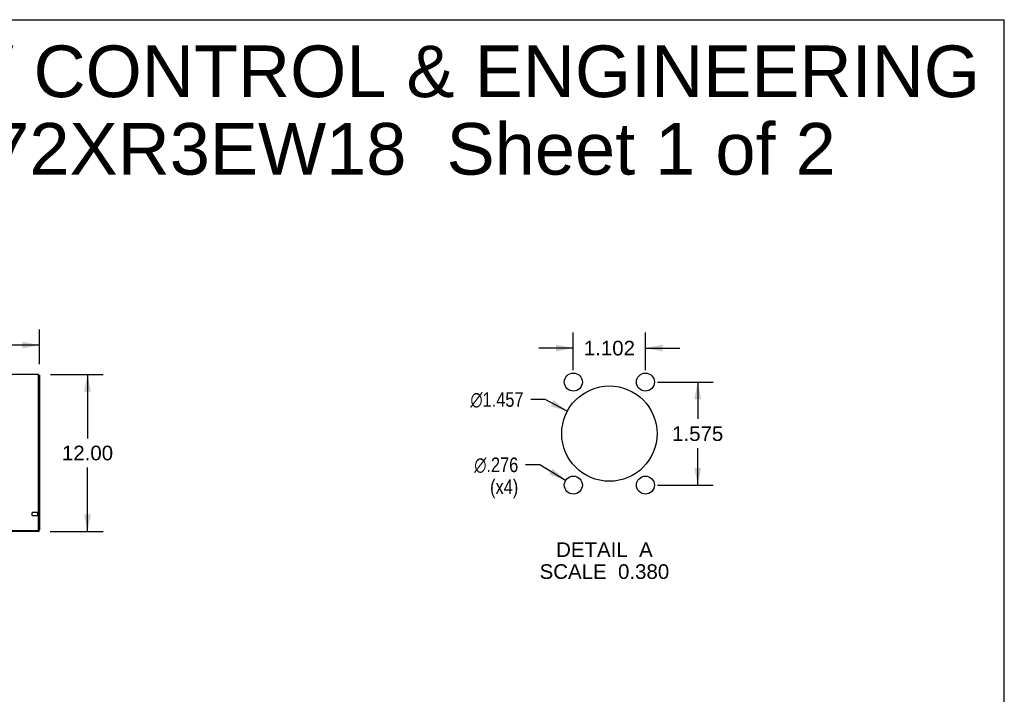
# Model space of a CAD drawing. Header units: inches. Extents: x 0 to 224, y 0 to 145.
# Tile 62 of 62: x 148 to 224, y 93 to 145. Entities that reach past the tile are written whole.
import ezdxf

# ---------------------------------------------------------------- set-up
doc = ezdxf.new("R2010")
doc.units = ezdxf.units.IN
doc.header["$LTSCALE"] = 12.302632
doc.header["$MEASUREMENT"] = 0
doc.linetypes.add('HIDDEN', pattern=[0.2, 0.1, -0.1])
doc.layers.get('0').update_dxf_attribs({"linetype": 'CONTINUOUS'})
for name, color, linetype in [('02___PRT_ALL_AXES', 7, 'CONTINUOUS'), ('DEFAULT_2', 8, 'HIDDEN'), ('DIMENSIONS', 7, 'CONTINUOUS')]:
    doc.layers.add(name, color=color, linetype=linetype)
doc.styles.get("Standard").update_dxf_attribs({"font": 'arial.ttf'})
doc.styles.add('TEXTSTYLE_1', font='gdt', dxfattribs={"width": 0.8})
doc.dimstyles.new('DIMSTYLE_1', dxfattribs={"dimtxt": 1.118421, "dimasz": 1.315789, "dimexe": 0.09, "dimexo": 0.07, "dimgap": 0.0425, "dimtad": 0, "dimtih": 1, "dimtoh": 1, "dimzin": 4, "dimdsep": 46, "dimtxsty": 'Standard', "dimblk": '_FILLED', "dimblk1": '_FILLED', "dimblk2": '_FILLED', "dimcen": 0.09, "dimazin": 1, "dimtfac": 1, "dimtdec": 3, "dimtofl": 0, "dimtmove": 0, "dimatfit": 3, "dimldrblk": '_FILLED', "dimfxl": 0, "dimtolj": 1, "dimtzin": 4, "dimarcsym": 0})
doc.dimstyles.new('DIMSTYLE_3', dxfattribs={"dimtxt": 1.118421, "dimasz": 1.315789, "dimexe": 0.09, "dimexo": 0.07, "dimgap": 0.0425, "dimtad": 0, "dimtih": 1, "dimtoh": 1, "dimdec": 3, "dimlfac": 0.2, "dimzin": 4, "dimdsep": 46, "dimtxsty": 'Standard', "dimblk": '_FILLED', "dimblk1": '_FILLED', "dimblk2": '_FILLED', "dimcen": 0.09, "dimadec": 3, "dimazin": 1, "dimtfac": 1, "dimtdec": 3, "dimtofl": 0, "dimtmove": 0, "dimatfit": 3, "dimldrblk": '_FILLED', "dimfxl": 0, "dimtolj": 1, "dimtzin": 4, "dimarcsym": 0})
doc.dimstyles.new('DIMSTYLE_4', dxfattribs={"dimtxt": 1.118421, "dimasz": 1.315789, "dimexe": 0.09, "dimexo": 0.07, "dimgap": 0.09, "dimtad": 0, "dimtih": 1, "dimtoh": 1, "dimdec": 3, "dimlfac": 0.2, "dimzin": 4, "dimdsep": 46, "dimtxsty": 'Standard', "dimblk": '_FILLED', "dimblk1": '_FILLED', "dimblk2": '_FILLED', "dimcen": 0.09, "dimadec": 3, "dimazin": 1, "dimtfac": 1, "dimtdec": 3, "dimtofl": 0, "dimtmove": 0, "dimatfit": 1, "dimldrblk": '_FILLED', "dimfxl": 0, "dimtolj": 1, "dimtzin": 4, "dimarcsym": 0})

# ---------------------------------------------------------------- blocks, each defined once
blk = doc.blocks.new('_FILLED')
at = {"color": 0, "linetype": 'ByBlock'}
blk.add_solid([(0, 0), (-1, 0.2), (-1, -0.2)], dxfattribs=at)
blk = doc.blocks.new('*D13')
at = {"color": 2, "linetype": 'Continuous'}
for p, q in [((149.979, 118.401), (149.979, 121.057)), ((132.979, 119.872), (138.966, 119.872)), ((149.979, 119.872), (143.993, 119.872))]:
    blk.add_line(p, q, dxfattribs=at)
at = {"color": 2, "linetype": 'Continuous', "xscale": 1.3157894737, "yscale": 1.3157894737, "zscale": 1.3157894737, "rotation": 180}
blk.add_blockref('_FILLED', (132.979, 119.872), dxfattribs=at)
at = {"color": 2, "linetype": 'Continuous', "xscale": 1.3157894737, "yscale": 1.3157894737, "zscale": 1.3157894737}
blk.add_blockref('_FILLED', (149.979, 119.872), dxfattribs=at)
at = {"color": 2, "linetype": 'Continuous', "insert": (141.479, 120.432), "char_height": 1.1184, "width": 3.90824, "attachment_point": 2, "line_spacing_factor": 0.9}
blk.add_mtext('17.00', dxfattribs=at)
blk = doc.blocks.new('*D14')
at = {"color": 2, "linetype": 'Continuous'}
for p, q in [((150.825, 117.623), (154.828, 117.623)), ((153.644, 117.623), (153.644, 112.742)), ((153.644, 105.623), (153.644, 110.505)), ((150.783, 105.623), (154.828, 105.623))]:
    blk.add_line(p, q, dxfattribs=at)
at = {"color": 2, "linetype": 'Continuous', "xscale": 1.3157894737, "yscale": 1.3157894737, "zscale": 1.3157894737}
for p, rotation in [((153.644, 117.623), 90), ((153.644, 105.623), 270)]:
    blk.add_blockref('_FILLED', p, dxfattribs=dict(at, rotation=rotation))
at = {"color": 2, "linetype": 'Continuous', "insert": (153.644, 112.182), "char_height": 1.1184, "width": 3.90824, "attachment_point": 2, "line_spacing_factor": 0.9}
blk.add_mtext('12.00', dxfattribs=at)
blk = doc.blocks.new('*D18')
at = {"color": 2, "linetype": 'Continuous'}
for p, q in [((190.759, 117.96), (190.759, 120.823)), ((196.271, 117.96), (196.271, 120.823)), ((190.759, 119.639), (188.128, 119.639)), ((196.271, 119.639), (198.902, 119.639))]:
    blk.add_line(p, q, dxfattribs=at)
at = {"color": 2, "linetype": 'Continuous', "xscale": 1.3157894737, "yscale": 1.3157894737, "zscale": 1.3157894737}
blk.add_blockref('_FILLED', (190.759, 119.639), dxfattribs=at)
at = {"color": 2, "linetype": 'Continuous', "xscale": 1.3157894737, "yscale": 1.3157894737, "zscale": 1.3157894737, "rotation": 180}
blk.add_blockref('_FILLED', (196.271, 119.639), dxfattribs=at)
at = {"color": 2, "linetype": 'Continuous', "insert": (193.515, 120.198), "char_height": 1.1184, "width": 3.90824, "attachment_point": 2, "line_spacing_factor": 0.9}
blk.add_mtext('1.102', dxfattribs=at)
blk = doc.blocks.new('*D19')
at = {"color": 2, "linetype": 'Continuous'}
for p, q in [((197.192, 117.039), (201.445, 117.039)), ((200.261, 117.039), (200.261, 114.221)), ((200.261, 109.165), (200.261, 111.984)), ((197.192, 109.165), (201.445, 109.165))]:
    blk.add_line(p, q, dxfattribs=at)
at = {"color": 2, "linetype": 'Continuous', "xscale": 1.3157894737, "yscale": 1.3157894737, "zscale": 1.3157894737}
for p, rotation in [((200.261, 117.039), 90), ((200.261, 109.165), 270)]:
    blk.add_blockref('_FILLED', p, dxfattribs=dict(at, rotation=rotation))
at = {"color": 2, "linetype": 'Continuous', "insert": (200.261, 113.661), "char_height": 1.1184, "width": 3.90824, "attachment_point": 2, "line_spacing_factor": 0.9}
blk.add_mtext('1.575', dxfattribs=at)
blk = doc.blocks.new('*D20')
at = {"color": 2, "linetype": 'Continuous'}
for p, q in [((188.599, 115.712), (187.514, 115.712)), ((190.299, 114.81), (188.599, 115.712))]:
    blk.add_line(p, q, dxfattribs=at)
at = {"color": 2, "linetype": 'Continuous', "xscale": 1.3157894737, "yscale": 1.3157894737, "zscale": 1.3157894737, "rotation": 332.0336746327}
blk.add_blockref('_FILLED', (190.299, 114.81), dxfattribs=at)
at = {"color": 2, "linetype": 'Continuous', "insert": (186.954, 116.271), "char_height": 1.11842, "width": 5.39947, "attachment_point": 3, "line_spacing_factor": 0.9, "style": 'TEXTSTYLE_1'}
blk.add_mtext('{\\fgdt;n}\\fArial;1.457', dxfattribs=at)
blk = doc.blocks.new('*D21')
at = {"color": 2, "linetype": 'Continuous'}
for p, q in [((188.197, 110.721), (187.111, 110.721)), ((190.17, 109.523), (188.197, 110.721))]:
    blk.add_line(p, q, dxfattribs=at)
at = {"color": 2, "linetype": 'Continuous', "xscale": 1.3157894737, "yscale": 1.3157894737, "zscale": 1.3157894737, "rotation": 328.7390318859}
blk.add_blockref('_FILLED', (190.17, 109.523), dxfattribs=at)
at = {"color": 2, "linetype": 'Continuous', "insert": (186.552, 111.28), "char_height": 1.11842, "width": 4.53051, "attachment_point": 3, "line_spacing_factor": 0.9, "style": 'TEXTSTYLE_1'}
blk.add_mtext('{\\fgdt;n}\\fArial;.276\\P(x4)', dxfattribs=at)

msp = doc.modelspace()

# ---------------------------------------------------------------- linework, layer by layer
at = {"color": 7, "linetype": 'Continuous'}
for p, q in [((0, 144.7368), (223.6842, 144.7368)), ((223.6842, 0), (223.6842, 144.7368)), ((149.9043, 117.5603), (149.9793, 117.5603)), ((149.8623, 105.6983), (149.8443, 105.6983)), ((149.9043, 105.7403), (149.9043, 105.7583))]:
    msp.add_line(p, q, dxfattribs=at)
at = {"color": 3, "linetype": 'Continuous'}
for p, q in [((149.9043, 117.6233), (133.0543, 117.6233)), ((149.9043, 105.7583), (149.9043, 117.6233)), ((149.9793, 117.5603), (149.9793, 105.7403)), ((149.8623, 105.6233), (133.0543, 105.6233)), ((147.3043, 105.6983), (149.8443, 105.6983))]:
    msp.add_line(p, q, dxfattribs=at)
for centre, radius in [((190.7591, 117.0392), 0.689), ((196.2709, 117.0392), 0.689), ((193.515, 113.1022), 3.6417), ((190.7591, 109.1652), 0.689), ((196.2709, 109.1652), 0.689)]:
    msp.add_circle(centre, radius, dxfattribs=at)
for centre, radius in [((149.8443, 105.7583), 0.06), ((149.8623, 105.7403), 0.117)]:
    msp.add_arc(centre, radius, 270, 360, dxfattribs=at)
at = {"color": 7, "linetype": 'Continuous'}
msp.add_arc((149.8623, 105.7403), 0.042, 270, 360, dxfattribs=at)
at = {"layer": '02___PRT_ALL_AXES', "color": 8, "linetype": 'HIDDEN'}
for p, q in [((149.8613, 107.0723), (149.4143, 107.0723)), ((149.8613, 106.8243), (149.4143, 106.8243)), ((149.8613, 106.8243), (149.8613, 107.0723))]:
    msp.add_line(p, q, dxfattribs=at)
at = {"layer": 'DEFAULT_2', "color": 8, "linetype": 'HIDDEN'}
for p, q in [((149.4043, 106.8343), (149.4043, 107.0623)), ((149.8613, 106.8063), (149.8613, 107.0903))]:
    msp.add_line(p, q, dxfattribs=at)
for centre, radius, start, end in [((149.4143, 107.0623), 0.01, 90, 180.000003), ((149.4143, 106.8343), 0.01, 179.999997, 270), ((149.8828, 107.0903), 0.0215, 360, 180.000001), ((149.8828, 106.8063), 0.0215, 179.999999, 0)]:
    msp.add_arc(centre, radius, start, end, dxfattribs=at)

# ---------------------------------------------------------------- texts
at = {"color": 2, "linetype": 'Continuous', "insert": (193.1335, 104.798), "char_height": 1.118421, "width": 9.887008, "attachment_point": 2, "line_spacing_factor": 0.9}
msp.add_mtext('DETAIL  A\\PSCALE  0.380', dxfattribs=at)
at = {"layer": 'DIMENSIONS', "color": 2, "linetype": 'Continuous', "insert": (171.8854, 142.7648), "char_height": 3.947368, "width": 99.696733, "attachment_point": 2, "line_spacing_factor": 0.9}
msp.add_mtext('SAGINAW CONTROL & ENGINEERING\\PSCE-72XR3EW18  Sheet 1 of 2', dxfattribs=at)

# ---------------------------------------------------------------- dimensions: what is measured, and where the dimension line sits
at = {"color": 2, "linetype": 'Continuous'}
for base, p1, p2, dimstyle, picture, middle in [((149.9793, 119.8725), (132.9793, 123.3733), (149.9793, 118.3313), 'DIMSTYLE_1', '*D13', (141.5268, 119.8662)), ((196.2709, 119.6386), (190.7591, 117.8902), (196.2709, 117.8902), 'DIMSTYLE_3', '*D18', (193.5563, 119.6323))]:
    dim = msp.add_linear_dim(base=base, p1=p1, p2=p2, dimstyle=dimstyle, dxfattribs=at)
    dim.commit()
    dim.dimension.update_dxf_attribs({"geometry": picture, "text_midpoint": middle, "dimtype": 160})
for base, p1, p2, dimstyle, picture, middle in [((153.6436, 105.6233), (150.7553, 117.6233), (150.7133, 105.6233), 'DIMSTYLE_1', '*D14', (153.6911, 111.617)), ((200.261, 109.1652), (197.1219, 117.0392), (197.1219, 109.1652), 'DIMSTYLE_3', '*D19', (200.3127, 113.096))]:
    dim = msp.add_linear_dim(base=base, p1=p1, p2=p2, angle=270, dimstyle=dimstyle, dxfattribs=at)
    dim.commit()
    dim.dimension.update_dxf_attribs({"geometry": picture, "text_midpoint": middle, "dimtype": 160})
for p1, p2, text, picture, middle in [((190.2985, 114.81), (196.7314, 111.3944), '%%c<>', '*D20', (184.2548, 115.7122)), ((190.1701, 109.5227), (191.348, 108.8076), '%%c<>\\P(x4)', '*D21', (184.2868, 109.8818))]:
    dim = msp.add_diameter_dim_2p(p1=p1, p2=p2, text=text, dimstyle='DIMSTYLE_4', override={"dimpost": '<>'}, dxfattribs=at)
    dim.commit()
    dim.dimension.update_dxf_attribs({"geometry": picture, "text_midpoint": middle, "dimtype": 163})

doc.saveas('drawing.dxf')
